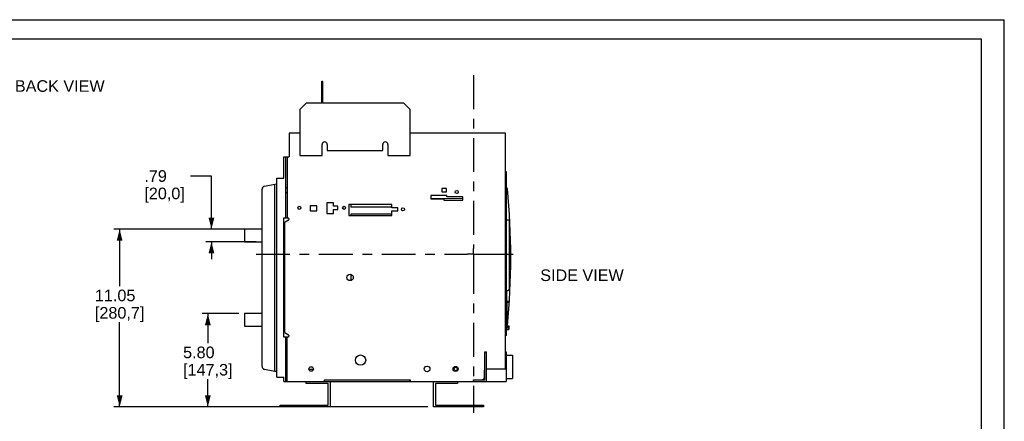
# Model space of a CAD drawing. Extents: x 0 to 17, y 0 to 11.
# Tile 51 of 51: x 6.8 to 17, y 6.8 to 11. Entities that reach past the tile are written whole.
import ezdxf
from ezdxf.enums import TextEntityAlignment as Align

# ---------------------------------------------------------------- set-up
doc = ezdxf.new("R2010")
doc.units = 0
doc.header["$LTSCALE"] = 0.935
doc.linetypes.add('CENTER', pattern=[0.6, 0.375, -0.075, 0.075, -0.075])
doc.layers.get('0').update_dxf_attribs({"linetype": 'CONTINUOUS'})
doc.layers.add('DEFAULT_1', color=7, linetype='CENTER')
doc.styles.add('TEXTSTYLE_0', font='arial.ttf', dxfattribs={"width": 0.8})
doc.dimstyles.new('DIMSTYLE_1', dxfattribs={"dimtxt": 0.12, "dimasz": 0.12, "dimexe": 0.18, "dimexo": 0.0625, "dimgap": 0.09, "dimtad": 0, "dimtih": 1, "dimtoh": 1, "dimdec": 1, "dimlfac": 6, "dimzin": 4, "dimtxsty": 'STANDARD', "dimcen": 0.09, "dimazin": 3, "dimtp": 0.1, "dimtm": 0.1, "dimtfac": 1, "dimtdec": 1, "dimtofl": 0, "dimtmove": 0, "dimatfit": 3, "dimtolj": 1, "dimtzin": 4})

# ---------------------------------------------------------------- blocks, each defined once
blk = doc.blocks.new('*D0')
at = {"color": 2, "linetype": 'CONTINUOUS'}
for p, q in [((9.0723155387, 7.9555692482), (8.6908289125, 7.9555692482)), ((8.7508289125, 7.9555692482), (8.7508289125, 7.6505424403)), ((8.7508289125, 6.9889392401), (8.7508289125, 7.2785424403)), ((11.028043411, 6.9889392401), (8.6908289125, 6.9889392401))]:
    blk.add_line(p, q, dxfattribs=at)
for points in [[(8.7808289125, 7.8355692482), (8.7508289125, 7.9555692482), (8.7208289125, 7.8355692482)], [(8.7208289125, 7.1089392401), (8.7508289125, 6.9889392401), (8.7808289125, 7.1089392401)]]:
    blk.add_solid(points, dxfattribs=at)
at = {"color": 2, "linetype": 'CONTINUOUS', "style": 'TEXTSTYLE_0'}
for s, width, p, p2 in [('5.80', 0.6793680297, (8.4947694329, 7.4945424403), (8.8208660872, 7.4945424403)), ('[', 0.3866171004, (8.4947694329, 7.3145424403), (8.541163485, 7.3145424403)), (']', 0.3866171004, (8.96049434, 7.3145424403), (9.006888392, 7.3145424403)), ('147,3', 0.6988847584, (8.541163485, 7.3145424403), (8.96049434, 7.3145424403))]:
    blk.add_text(s, height=0.12, dxfattribs=dict(at, width=width)).set_placement(p, p2, align=Align.FIT)
blk = doc.blocks.new('*D1')
at = {"color": 2, "linetype": 'CONTINUOUS'}
for p, q in [((9.0723155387, 8.8305692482), (7.777698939, 8.8305692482)), ((7.837698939, 8.8305692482), (7.837698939, 8.2402722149)), ((7.837698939, 6.9889392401), (7.837698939, 7.8682722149)), ((11.028043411, 6.9889392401), (7.777698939, 6.9889392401))]:
    blk.add_line(p, q, dxfattribs=at)
for points in [[(7.867698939, 8.7105692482), (7.837698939, 8.8305692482), (7.807698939, 8.7105692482)], [(7.807698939, 7.1089392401), (7.837698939, 6.9889392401), (7.867698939, 7.1089392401)]]:
    blk.add_solid(points, dxfattribs=at)
at = {"color": 2, "linetype": 'CONTINUOUS', "style": 'TEXTSTYLE_0'}
for s, width, p, p2 in [('11.05', 0.6988847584, (7.5816394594, 8.0842722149), (8.0009703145, 8.0842722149)), ('[', 0.3866171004, (7.5816394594, 7.9042722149), (7.6280335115, 7.9042722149)), ('280,7', 0.6988847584, (7.6280335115, 7.9042722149), (8.0473643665, 7.9042722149)), (']', 0.3866171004, (8.0473643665, 7.9042722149), (8.0937584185, 7.9042722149))]:
    blk.add_text(s, height=0.12, dxfattribs=dict(at, width=width)).set_placement(p, p2, align=Align.FIT)
blk = doc.blocks.new('*D2')
at = {"color": 2, "linetype": 'CONTINUOUS'}
for p, q in [((8.7888759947, 9.3808023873), (8.5726099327, 9.3808023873)), ((8.788875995, 8.8305692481), (8.7888759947, 9.3808023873)), ((9.2527617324, 8.8305692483), (8.728875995, 8.830569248)), ((9.2527617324, 8.6993356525), (8.728875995, 8.6993356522)), ((8.788875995, 8.6993356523), (8.7888759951, 8.5193356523))]:
    blk.add_line(p, q, dxfattribs=at)
for points in [[(8.7588759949, 8.950569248), (8.788875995, 8.8305692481), (8.8188759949, 8.9505692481)], [(8.8188759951, 8.5793356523), (8.788875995, 8.6993356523), (8.7588759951, 8.5793356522)]]:
    blk.add_solid(points, dxfattribs=at)
at = {"color": 2, "linetype": 'CONTINUOUS', "style": 'TEXTSTYLE_0'}
for s, width, p, p2 in [('.79', 0.6468401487, (8.0937251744, 9.3208023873), (8.3265876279, 9.3208023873)), ('[', 0.3866171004, (8.0937251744, 9.1408023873), (8.1401192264, 9.1408023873)), ('20,0', 0.6793680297, (8.1401192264, 9.1408023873), (8.4662158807, 9.1408023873)), (']', 0.3866171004, (8.4662158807, 9.1408023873), (8.5126099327, 9.1408023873))]:
    blk.add_text(s, height=0.12, dxfattribs=dict(at, width=width)).set_placement(p, p2, align=Align.FIT)

msp = doc.modelspace()

# ---------------------------------------------------------------- linework, layer by layer
at = {"color": 7, "linetype": 'CONTINUOUS'}
for p, q in [((0, 11), (17, 11)), ((17, 0), (17, 11)), ((9.9324659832, 10.1352646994), (9.9324659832, 10.364923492)), ((9.9324659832, 10.364923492), (9.940339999, 10.364923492)), ((9.940339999, 10.364923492), (9.940339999, 10.1352646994)), ((9.7028071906, 10.0696479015), (9.7684239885, 10.1352646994)), ((9.9324659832, 10.1352646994), (9.7684239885, 10.1352646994)), ((10.7822691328, 10.1352646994), (9.940339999, 10.1352646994)), ((10.7822691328, 10.1352646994), (10.8478859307, 10.0696479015)), ((9.7028071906, 10.0696479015), (9.7028071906, 9.5946479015)), ((10.8478859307, 9.5946479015), (10.8478859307, 10.0696479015)), ((9.5945394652, 9.8235849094), (9.5945394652, 9.5804090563)), ((9.7028071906, 9.8235849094), (9.5945394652, 9.8235849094)), ((11.8356811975, 9.8235849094), (10.8478859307, 9.8235849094)), ((11.8356811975, 7.3826400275), (11.8356811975, 9.8235849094)), ((9.9343852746, 9.5946479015), (9.9343852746, 9.7065245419)), ((9.9881910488, 9.7065245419), (9.9881910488, 9.645763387)), ((10.5625020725, 9.645763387), (10.5625020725, 9.7065245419)), ((10.6163078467, 9.7065245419), (10.6163078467, 9.5946479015)), ((9.7028071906, 9.5946479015), (9.9343852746, 9.5946479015)), ((9.9881910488, 9.645763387), (10.5625020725, 9.645763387)), ((10.6163078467, 9.5946479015), (10.8478859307, 9.5946479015)), ((9.5394869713, 9.357640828), (9.5394869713, 9.5804090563)), ((9.5394869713, 9.5804090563), (9.5945394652, 9.5804090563)), ((9.5591720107, 8.947075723), (9.5591720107, 9.5804090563)), ((9.5722953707, 9.5804090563), (9.5722953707, 8.947075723)), ((11.8426365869, 9.4237837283), (11.8356811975, 9.423905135)), ((11.8426365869, 7.7299517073), (11.8426365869, 9.4237837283)), ((9.3392544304, 9.2764957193), (9.4443283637, 9.2982410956)), ((9.4443283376, 9.2982410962), (9.4640276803, 9.2985849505)), ((9.4443283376, 7.3566715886), (9.4443283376, 9.2982410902)), ((9.4640276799, 7.2972733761), (9.4640276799, 9.357640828)), ((9.4640276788, 9.357640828), (9.5394869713, 9.357640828)), ((9.3130947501, 7.4105433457), (9.3130947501, 9.2443679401)), ((9.5591720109, 9.2620363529), (9.5722953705, 9.2620363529)), ((9.5591720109, 9.2095429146), (9.5722953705, 9.2095429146)), ((11.0616536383, 9.1792292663), (11.0616536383, 9.1437292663)), ((11.2269869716, 9.1792292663), (11.0616536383, 9.1792292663)), ((11.223820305, 9.2502292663), (11.1759869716, 9.2502292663)), ((11.1759869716, 9.2502292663), (11.1759869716, 9.217395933)), ((11.1759869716, 9.217395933), (11.223820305, 9.217395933)), ((11.223820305, 9.217395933), (11.223820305, 9.2502292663)), ((11.2269869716, 9.1660625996), (11.2269869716, 9.1792292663)), ((11.8426365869, 9.255345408), (11.8484189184, 9.255345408)), ((9.9819869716, 9.1017292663), (9.9819869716, 8.9920625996)), ((10.0516536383, 9.1017292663), (9.9819869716, 9.1017292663)), ((10.0516536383, 9.068395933), (10.0516536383, 9.1017292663)), ((10.2114869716, 9.0865625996), (10.2114869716, 8.9710625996)), ((10.6569869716, 9.0865625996), (10.2114869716, 9.0865625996)), ((10.2324003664, 9.0865625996), (10.2324003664, 9.0594792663)), ((10.6569869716, 9.0519792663), (10.6569869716, 9.0865625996)), ((11.0616536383, 9.1497824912), (11.3916536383, 9.1509753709)), ((11.0616536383, 9.1437292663), (11.1941536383, 9.1437292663)), ((11.1941536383, 9.1437292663), (11.1941536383, 9.1307292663)), ((11.1941536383, 9.1307292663), (11.3916536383, 9.1307292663)), ((11.3916536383, 9.1660625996), (11.2269869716, 9.1660625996)), ((11.3916536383, 9.1307292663), (11.3916536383, 9.1660625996)), ((9.8126536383, 9.0730625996), (9.8126536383, 9.0205625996)), ((9.8794869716, 9.0730625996), (9.8126536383, 9.0730625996)), ((9.8126536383, 9.0205625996), (9.8794869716, 9.0205625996)), ((9.8794869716, 9.0205625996), (9.8794869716, 9.0730625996)), ((9.9819869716, 8.9920625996), (10.0516536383, 8.9920625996)), ((10.096820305, 9.068395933), (10.0516536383, 9.068395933)), ((10.0516536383, 8.9920625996), (10.0516536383, 9.0357292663)), ((10.0516536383, 9.0357292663), (10.096820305, 9.0357292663)), ((10.096820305, 9.0357292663), (10.096820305, 9.068395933)), ((10.6569869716, 9.0594792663), (10.2324003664, 9.0594792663)), ((10.2324003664, 8.9866446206), (10.2324003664, 8.9710625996)), ((10.6569869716, 8.9866446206), (10.2324003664, 8.9866446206)), ((10.7193229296, 9.0519792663), (10.6569869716, 9.0519792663)), ((10.6569869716, 8.9710625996), (10.6569869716, 9.0188125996)), ((10.6569869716, 9.0188125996), (10.7193229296, 9.0188125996)), ((10.7193229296, 9.0188125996), (10.7193229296, 9.0519792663)), ((9.5394869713, 7.7134799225), (9.5394869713, 8.947075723)), ((9.5394869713, 8.947075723), (9.5790926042, 8.947075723)), ((9.5453268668, 8.8917273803), (9.5453268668, 7.7688282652)), ((9.585654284, 8.9225872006), (9.5518885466, 8.903092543)), ((10.2114869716, 8.9710625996), (10.6569869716, 8.9710625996)), ((11.870523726, 8.9252909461), (11.8426365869, 8.9252909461)), ((11.870523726, 8.9252909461), (11.870523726, 8.2002253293)), ((9.1323155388, 8.8305692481), (9.1323155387, 8.6993356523)), ((9.3127617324, 8.8305692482), (9.1323155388, 8.8305692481)), ((9.1323155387, 8.6993356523), (9.3127617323, 8.6993356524)), ((10.2324003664, 8.3619796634), (10.2324003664, 8.2983135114)), ((11.8606812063, 8.1903828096), (11.8442770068, 8.1903828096)), ((11.8442770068, 8.1903828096), (11.8442770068, 8.0739129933)), ((11.870523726, 8.2002253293), (11.8606812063, 8.2002253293)), ((11.8606812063, 8.2002253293), (11.8606812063, 8.1903828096)), ((11.8442770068, 8.0848053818), (11.870523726, 8.0848053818)), ((11.8442770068, 8.0739129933), (11.870523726, 8.0739129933)), ((11.8508386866, 7.8288342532), (11.8508386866, 8.0739129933)), ((11.870523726, 8.0848053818), (11.870523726, 8.0739129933)), ((9.1323155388, 7.9555692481), (9.1323155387, 7.8243356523)), ((9.3127617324, 7.9555692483), (9.1323155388, 7.9555692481)), ((9.1323155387, 7.8243356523), (9.3127617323, 7.8243356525)), ((9.5518885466, 7.7574631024), (9.585654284, 7.7379684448)), ((11.8426365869, 7.8288342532), (11.8692113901, 7.8288342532)), ((11.8426365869, 7.7917607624), (11.8692113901, 7.7917607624)), ((11.84367351, 7.789466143), (11.8426365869, 7.789466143)), ((11.8692113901, 7.8288342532), (11.8692113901, 7.7917607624)), ((9.5790926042, 7.7134799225), (9.5394869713, 7.7134799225)), ((9.5591720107, 7.2546872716), (9.5591720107, 7.7134799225)), ((9.5722953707, 7.2546872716), (9.5722953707, 7.7134799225)), ((11.8426365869, 7.7299517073), (11.8356811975, 7.7298303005)), ((11.6190070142, 7.5598053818), (11.6386920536, 7.5598053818)), ((11.6190070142, 7.271091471), (11.6190070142, 7.5598053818)), ((11.6386920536, 7.2514064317), (11.6386920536, 7.5598053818)), ((11.8356811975, 7.5598053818), (11.8421041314, 7.5598053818)), ((11.8421041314, 7.5598053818), (11.8421041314, 7.2514064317)), ((11.8421041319, 7.5269969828), (11.9077209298, 7.5269969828)), ((11.9077209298, 7.5269969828), (11.9077209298, 7.2842148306)), ((9.4443283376, 7.3566715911), (9.3392544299, 7.3784158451)), ((9.4640276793, 7.3563277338), (9.4443283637, 7.3566715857)), ((9.8436352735, 7.3782018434), (9.7987348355, 7.3774686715)), ((9.8407917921, 7.3781554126), (9.8407917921, 7.3708191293)), ((11.6156605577, 7.2973381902), (11.6156605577, 7.3695166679)), ((11.6386920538, 7.3826400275), (11.8356811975, 7.3826400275)), ((9.4640276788, 7.2972733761), (9.5394869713, 7.2972733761)), ((9.5394869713, 7.2546872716), (9.5394869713, 7.297273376)), ((9.5394869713, 7.2546872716), (9.9582458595, 7.2546872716)), ((9.7161198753, 7.2514064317), (9.7161198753, 7.2546872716)), ((9.7161198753, 7.2514064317), (11.8421041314, 7.2514064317)), ((9.7691457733, 7.2317213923), (9.7691457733, 7.2514064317)), ((9.9582458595, 7.271091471), (10.8453849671, 7.271091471)), ((9.9582458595, 7.2546872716), (9.9582458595, 7.271091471)), ((9.9595581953, 7.2514064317), (9.9595581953, 7.271091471)), ((10.0184896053, 7.2514064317), (10.0184896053, 6.9889392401)), ((10.844072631, 7.2514064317), (10.844072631, 7.271091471)), ((10.8453849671, 7.271091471), (10.8453849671, 7.2546872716)), ((10.8453849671, 7.2546872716), (11.5008967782, 7.2546872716)), ((11.088043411, 6.9889392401), (11.088043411, 7.2514064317)), ((11.3373872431, 7.2514064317), (11.3373872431, 7.2317213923)), ((11.5008967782, 7.271091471), (11.6190070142, 7.271091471)), ((11.5008967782, 7.2546872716), (11.5008967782, 7.271091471)), ((11.5068022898, 7.2514064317), (11.5068022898, 7.271091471)), ((11.8421041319, 7.2842148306), (11.9077209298, 7.2842148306)), ((9.9988045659, 7.2317213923), (9.7691457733, 7.2317213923)), ((9.9988045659, 7.0086242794), (9.9988045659, 7.2317213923)), ((11.3373872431, 7.2317213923), (11.1077284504, 7.2317213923)), ((11.1077284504, 7.2317213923), (11.1077284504, 7.0086242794)), ((9.5001169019, 7.0086242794), (9.9988045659, 7.0086242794)), ((9.5001169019, 6.9889392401), (9.5001169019, 7.0086242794)), ((10.0184896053, 6.9889392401), (9.5001169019, 6.9889392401)), ((11.6064161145, 6.9889392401), (11.088043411, 6.9889392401)), ((11.1077284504, 7.0086242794), (11.6064161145, 7.0086242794)), ((11.6064161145, 7.0086242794), (11.6064161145, 6.9889392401))]:
    msp.add_line(p, q, dxfattribs=at)
for centre, radius in [((11.328820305, 9.2150625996), 0.0160833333), ((9.698320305, 9.0520625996), 0.0160833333), ((10.1624869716, 9.0520625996), 0.0160833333), ((10.7714869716, 9.035395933), 0.0160833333), ((10.2244607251, 8.3301465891), 0.032808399), ((11.8577284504, 7.8114458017), 0.0073818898), ((10.3333114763, 7.474509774), 0.0530675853), ((9.8211067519, 7.3826400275), 0.0229658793), ((11.0218941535, 7.3826400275), 0.0295275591), ((11.317169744, 7.3826400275), 0.0262467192), ((11.3171697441, 7.3826400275), 0.0180446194)]:
    msp.add_circle(centre, radius, dxfattribs=at)
for centre, radius, start, end in [((9.9612881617, 9.7065245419), 0.0269028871, 0, 180), ((10.5894049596, 9.7065245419), 0.0269028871, 0, 180), ((9.3459031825, 9.2443544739), 0.032808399, 101.68745681, 179.9765957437), ((11.8484189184, 9.2487837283), 0.0065616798, 5.4750661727, 90), ((4.5198019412, 8.546336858), 7.3687664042, 354.4204578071, 5.4750661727), ((9.5584502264, 8.8917273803), 0.0131233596, 120.0000000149, 179.9999999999), ((9.5790926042, 8.9339523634), 0.0131233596, 300.0000000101, 89.9999999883), ((9.5584502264, 7.7688282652), 0.0131233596, 180, 239.9999999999), ((11.84367351, 7.7960278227), 0.0065616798, 270, 319.319847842), ((9.5790926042, 7.7266032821), 0.0131233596, 270.0000000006, 59.9999999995), ((9.3459031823, 7.4105298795), 0.032808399, 179.9765956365, 258.3030567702), ((11.6287839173, 7.3695166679), 0.0131233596, 138.1590989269, 180.0000000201), ((11.5894138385, 7.2973381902), 0.0262467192, 269.999999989, 360)]:
    msp.add_arc(centre, radius, start, end, dxfattribs=at)
at = {"color": 4, "linetype": 'CONTINUOUS'}
msp.add_open_spline([(0.2175, 10.8), (0.2175006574, 10.8000004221), (0.2175042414, 10.7999998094), (0.2175090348, 10.8000001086), (0.2175185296, 10.7999999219), (0.2175315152, 10.8000000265), (0.2175473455, 10.7999999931), (0.2175683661, 10.800000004), (0.2175946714, 10.7999999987), (0.2176367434, 10.8000000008), (0.217689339, 10.7999999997), (0.2177524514, 10.8000000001), (0.2178155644, 10.8), (0.2178997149, 10.8), (0.218004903, 10.8), (0.2181311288, 10.8), (0.2182994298, 10.8), (0.2185098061, 10.8), (0.2187622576, 10.8), (0.2190147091, 10.8), (0.2192671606, 10.8), (0.2196037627, 10.8), (0.2200245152, 10.8), (0.2205294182, 10.8), (0.2210343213, 10.8), (0.2217075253, 10.8), (0.2225490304, 10.8), (0.2235588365, 10.8), (0.2245686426, 10.8), (0.2255784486, 10.8), (0.2265882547, 10.8), (0.2279346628, 10.8), (0.229617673, 10.8), (0.2316372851, 10.8), (0.2336568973, 10.8), (0.2356765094, 10.8), (0.2376961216, 10.8), (0.2397157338, 10.8), (0.24240855, 10.8), (0.2457745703, 10.8), (0.2498137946, 10.8), (0.2538530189, 10.8), (0.2578922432, 10.8), (0.2619314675, 10.8), (0.2673171, 10.8), (0.2740491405, 10.8), (0.2821275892, 10.8), (0.2902060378, 10.8), (0.2982844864, 10.8), (0.3063629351, 10.8), (0.3144413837, 10.8), (0.3225198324, 10.8), (0.3332910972, 10.8), (0.3467551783, 10.8), (0.3629120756, 10.8), (0.3790689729, 10.8), (0.3952258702, 10.8), (0.4113827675, 10.8), (0.4275396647, 10.8), (0.4490821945, 10.8), (0.4760103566, 10.8), (0.5083241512, 10.8), (0.5406379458, 10.8), (0.5729517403, 10.8), (0.6052655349, 10.8), (0.6375793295, 10.8), (0.6698931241, 10.8), (0.7022069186, 10.8), (0.7452919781, 10.8), (0.7991483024, 10.8), (0.8637758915, 10.8), (0.9284034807, 10.8), (0.9930310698, 10.8), (1.057658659, 10.8), (1.1222862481, 10.8), (1.1869138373, 10.8), (1.2730839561, 10.8), (1.3807966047, 10.8), (1.510051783, 10.8), (1.6393069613, 10.8), (1.7685621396, 10.8), (1.8978173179, 10.8), (2.0270724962, 10.8), (2.1563276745, 10.8), (2.2855828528, 10.8), (2.4148380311, 10.8), (2.5871782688, 10.8), (2.802603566, 10.8), (3.0611139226, 10.8), (3.3196242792, 10.8), (3.5781346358, 10.8), (3.8366449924, 10.8), (4.095155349, 10.8), (4.3536657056, 10.8), (4.6121760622, 10.8), (4.9568565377, 10.8), (5.387707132, 10.8), (5.9047278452, 10.8), (6.4217485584, 10.8), (6.9387692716, 10.8), (7.4557899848, 10.8), (7.972810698, 10.8), (8.4898314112, 10.8), (9.0068521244, 10.8), (9.5238728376, 10.8), (10.0408935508, 10.8), (10.557914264, 10.8), (11.0749349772, 10.8), (11.5919556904, 10.8), (12.0228062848, 10.8), (12.3674867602, 10.8), (12.6259971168, 10.8), (12.8845074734, 10.8), (13.14301783, 10.8), (13.4015281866, 10.8), (13.6600385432, 10.8), (13.9185488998, 10.8), (14.1770592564, 10.8), (14.3924845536, 10.8), (14.5648247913, 10.8), (14.6940799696, 10.8), (14.8233351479, 10.8), (14.9525903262, 10.8), (15.0818455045, 10.8), (15.2111006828, 10.8), (15.3403558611, 10.8), (15.4696110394, 10.8), (15.5988662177, 10.8), (15.7065788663, 10.8), (15.7927489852, 10.8), (15.8573765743, 10.8), (15.9220041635, 10.8), (15.9866317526, 10.8), (16.0512593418, 10.8), (16.1158869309, 10.8), (16.1805145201, 10.8), (16.2343708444, 10.8), (16.2774559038, 10.8), (16.3097696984, 10.8), (16.342083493, 10.8), (16.3743972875, 10.8), (16.4067110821, 10.8), (16.4390248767, 10.8), (16.4713386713, 10.8), (16.5036524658, 10.8), (16.530580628, 10.8), (16.5521231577, 10.8), (16.568280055, 10.8), (16.5844369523, 10.8), (16.6005938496, 10.8), (16.6167507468, 10.8), (16.6329076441, 10.8), (16.6463717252, 10.8), (16.6571429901, 10.8), (16.6652214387, 10.8), (16.6732998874, 10.8), (16.681378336, 10.8), (16.6894567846, 10.8), (16.6975352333, 10.8), (16.7056136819, 10.8), (16.7123457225, 10.8), (16.7177313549, 10.8), (16.7217705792, 10.8), (16.7258098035, 10.8), (16.7298490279, 10.8), (16.7338882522, 10.8), (16.7372542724, 10.8), (16.7399470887, 10.8), (16.7419667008, 10.8), (16.743986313, 10.8), (16.7460059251, 10.8), (16.7480255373, 10.8), (16.7500451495, 10.8), (16.7517281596, 10.8), (16.7530745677, 10.8), (16.7540843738, 10.8), (16.7550941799, 10.8), (16.7561039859, 10.8), (16.757113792, 10.8), (16.7579552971, 10.8), (16.7586285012, 10.8), (16.7591334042, 10.8), (16.7596383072, 10.8), (16.7600590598, 10.8), (16.7603956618, 10.8), (16.7606481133, 10.8), (16.7609005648, 10.8), (16.7611530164, 10.8), (16.7613633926, 10.8), (16.7615316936, 10.8), (16.7616579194, 10.8), (16.7617631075, 10.8), (16.761847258, 10.8), (16.761910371, 10.8000000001), (16.7619734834, 10.7999999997), (16.7620260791, 10.8000000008), (16.762068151, 10.7999999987), (16.7620944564, 10.800000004), (16.762115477, 10.7999999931), (16.7621313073, 10.8000000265), (16.7621442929, 10.7999999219), (16.7621537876, 10.8000001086), (16.7621585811, 10.7999998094), (16.762163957, 10.8000007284), (16.7621625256, 10.7999972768), (16.7621629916, 10.7999941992), (16.7621627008, 10.799988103), (16.7621628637, 10.7999797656), (16.7621628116, 10.7999696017), (16.7621628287, 10.7999561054), (16.7621628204, 10.7999392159), (16.7621628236, 10.7999122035), (16.762162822, 10.7998784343), (16.7621628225, 10.7998379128), (16.7621628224, 10.7997973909), (16.7621628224, 10.7997433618), (16.7621628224, 10.7996758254), (16.7621628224, 10.7995947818), (16.7621628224, 10.7994867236), (16.7621628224, 10.7993516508), (16.7621628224, 10.7991895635), (16.7621628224, 10.7990274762), (16.7621628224, 10.7988653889), (16.7621628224, 10.7986492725), (16.7621628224, 10.798379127), (16.7621628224, 10.7980549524), (16.7621628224, 10.7977307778), (16.7621628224, 10.797298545), (16.7621628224, 10.796758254), (16.7621628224, 10.7961099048), (16.7621628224, 10.7954615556), (16.7621628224, 10.7948132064), (16.7621628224, 10.7941648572), (16.7621628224, 10.7933003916), (16.7621628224, 10.7922198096), (16.7621628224, 10.7909231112), (16.7621628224, 10.7896264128), (16.7621628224, 10.7883297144), (16.7621628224, 10.787033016), (16.7621628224, 10.7857363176), (16.7621628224, 10.7840073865), (16.7621628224, 10.7818462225), (16.7621628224, 10.7792528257), (16.7621628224, 10.7766594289), (16.7621628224, 10.7740660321), (16.7621628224, 10.7714726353), (16.7621628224, 10.7680147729), (16.7621628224, 10.7636924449), (16.7621628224, 10.7585056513), (16.7621628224, 10.7533188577), (16.7621628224, 10.7481320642), (16.7621628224, 10.7429452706), (16.7621628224, 10.737758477), (16.7621628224, 10.7325716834), (16.7621628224, 10.7256559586), (16.7621628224, 10.7170113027), (16.7621628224, 10.7066377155), (16.7621628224, 10.6962641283), (16.7621628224, 10.6858905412), (16.7621628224, 10.675516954), (16.7621628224, 10.6651433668), (16.7621628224, 10.6513119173), (16.7621628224, 10.6340226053), (16.7621628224, 10.613275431), (16.7621628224, 10.5925282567), (16.7621628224, 10.5717810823), (16.7621628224, 10.551033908), (16.7621628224, 10.5302867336), (16.7621628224, 10.5095395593), (16.7621628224, 10.488792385), (16.7621628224, 10.4611294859), (16.7621628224, 10.426550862), (16.7621628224, 10.3850565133), (16.7621628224, 10.3435621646), (16.7621628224, 10.302067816), (16.7621628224, 10.2605734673), (16.7621628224, 10.2190791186), (16.7621628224, 10.17758477), (16.7621628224, 10.1222589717), (16.7621628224, 10.0531017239), (16.7621628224, 9.9701130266), (16.7621628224, 9.8871243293), (16.7621628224, 9.8041356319), (16.7621628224, 9.7211469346), (16.7621628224, 9.6381582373), (16.7621628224, 9.5551695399), (16.7621628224, 9.4721808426), (16.7621628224, 9.3891921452), (16.7621628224, 9.2785405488), (16.7621628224, 9.1402260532), (16.7621628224, 8.9742486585), (16.7621628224, 8.8082712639), (16.7621628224, 8.6422938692), (16.7621628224, 8.4763164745), (16.7621628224, 8.3103390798), (16.7621628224, 8.1443616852), (16.7621628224, 7.9783842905), (16.7621628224, 7.7570810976), (16.7621628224, 7.4804521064), (16.7621628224, 7.1484973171), (16.7621628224, 6.8165425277), (16.7621628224, 6.4845877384), (16.7621628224, 6.152632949), (16.7621628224, 5.8206781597), (16.7621628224, 5.4887233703), (16.7621628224, 5.156768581), (16.7621628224, 4.8248137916), (16.7621628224, 4.4928590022), (16.7621628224, 4.1609042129), (16.7621628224, 3.8289494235), (16.7621628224, 3.4969946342), (16.7621628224, 3.220365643), (16.7621628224, 2.9990624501), (16.7621628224, 2.8330850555), (16.7621628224, 2.6671076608), (16.7621628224, 2.5011302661), (16.7621628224, 2.3351528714), (16.7621628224, 2.1691754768), (16.7621628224, 2.0031980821), (16.7621628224, 1.8372206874), (16.7621628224, 1.6989061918), (16.7621628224, 1.5882545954), (16.7621628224, 1.505265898), (16.7621628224, 1.4222772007), (16.7621628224, 1.3392885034), (16.7621628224, 1.256299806), (16.7621628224, 1.1733111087), (16.7621628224, 1.0903224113), (16.7621628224, 1.007333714), (16.7621628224, 0.9243450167), (16.7621628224, 0.8551877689), (16.7621628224, 0.7998619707), (16.7621628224, 0.758367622), (16.7621628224, 0.7168732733), (16.7621628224, 0.6753789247), (16.7621628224, 0.633884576), (16.7621628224, 0.5923902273), (16.7621628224, 0.5508958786), (16.7621628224, 0.5163172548), (16.7621628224, 0.4886543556), (16.7621628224, 0.4679071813), (16.7621628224, 0.447160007), (16.7621628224, 0.4264128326), (16.7621628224, 0.4056656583), (16.7621628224, 0.384918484), (16.7621628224, 0.3641713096), (16.7621628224, 0.3434241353), (16.7621628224, 0.3261348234), (16.7621628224, 0.3123033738), (16.7621628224, 0.3019297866), (16.7621628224, 0.2915561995), (16.7621628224, 0.2811826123), (16.7621628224, 0.2708090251), (16.7621628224, 0.260435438), (16.7621628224, 0.251790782), (16.7621628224, 0.2448750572), (16.7621628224, 0.2396882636), (16.7621628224, 0.23450147), (16.7621628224, 0.2293146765), (16.7621628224, 0.2241278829), (16.7621628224, 0.2189410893), (16.7621628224, 0.2137542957), (16.7621628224, 0.2094319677), (16.7621628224, 0.2059741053), (16.7621628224, 0.2033807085), (16.7621628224, 0.2007873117), (16.7621628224, 0.198193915), (16.7621628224, 0.1956005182), (16.7621628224, 0.1934393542), (16.7621628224, 0.191710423), (16.7621628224, 0.1904137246), (16.7621628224, 0.1891170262), (16.7621628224, 0.1878203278), (16.7621628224, 0.1865236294), (16.7621628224, 0.185226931), (16.7621628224, 0.184146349), (16.7621628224, 0.1832818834), (16.7621628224, 0.1826335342), (16.7621628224, 0.181985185), (16.7621628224, 0.1813368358), (16.7621628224, 0.1806884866), (16.7621628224, 0.1801481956), (16.7621628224, 0.1797159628), (16.7621628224, 0.1793917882), (16.7621628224, 0.1790676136), (16.7621628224, 0.1787974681), (16.7621628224, 0.1785813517), (16.7621628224, 0.1784192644), (16.7621628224, 0.1782571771), (16.7621628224, 0.1780950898), (16.7621628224, 0.1779600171), (16.7621628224, 0.1778519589), (16.7621628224, 0.1777709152), (16.7621628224, 0.1777033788), (16.7621628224, 0.1776493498), (16.7621628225, 0.1776088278), (16.762162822, 0.1775683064), (16.7621628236, 0.1775345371), (16.7621628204, 0.1775075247), (16.7621628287, 0.1774906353), (16.7621628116, 0.1774771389), (16.7621628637, 0.177466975), (16.7621627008, 0.1774586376), (16.7621629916, 0.1774525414), (16.7621625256, 0.1774494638), (16.762163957, 0.1774460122), (16.7621585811, 0.1774469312), (16.7621537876, 0.177446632), (16.7621442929, 0.1774468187), (16.7621313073, 0.1774467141), (16.762115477, 0.1774467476), (16.7620944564, 0.1774467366), (16.762068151, 0.1774467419), (16.7620260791, 0.1774467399), (16.7619734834, 0.1774467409), (16.761910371, 0.1774467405), (16.761847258, 0.1774467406), (16.7617631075, 0.1774467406), (16.7616579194, 0.1774467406), (16.7615316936, 0.1774467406), (16.7613633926, 0.1774467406), (16.7611530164, 0.1774467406), (16.7609005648, 0.1774467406), (16.7606481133, 0.1774467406), (16.7603956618, 0.1774467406), (16.7600590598, 0.1774467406), (16.7596383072, 0.1774467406), (16.7591334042, 0.1774467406), (16.7586285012, 0.1774467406), (16.7579552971, 0.1774467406), (16.757113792, 0.1774467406), (16.7561039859, 0.1774467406), (16.7550941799, 0.1774467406), (16.7540843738, 0.1774467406), (16.7530745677, 0.1774467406), (16.7517281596, 0.1774467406), (16.7500451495, 0.1774467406), (16.7480255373, 0.1774467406), (16.7460059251, 0.1774467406), (16.743986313, 0.1774467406), (16.7419667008, 0.1774467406), (16.7399470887, 0.1774467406), (16.7372542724, 0.1774467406), (16.7338882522, 0.1774467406), (16.7298490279, 0.1774467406), (16.7258098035, 0.1774467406), (16.7217705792, 0.1774467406), (16.7177313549, 0.1774467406), (16.7123457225, 0.1774467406), (16.7056136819, 0.1774467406), (16.6975352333, 0.1774467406), (16.6894567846, 0.1774467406), (16.681378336, 0.1774467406), (16.6732998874, 0.1774467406), (16.6652214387, 0.1774467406), (16.6571429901, 0.1774467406), (16.6463717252, 0.1774467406), (16.6329076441, 0.1774467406), (16.6167507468, 0.1774467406), (16.6005938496, 0.1774467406), (16.5844369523, 0.1774467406), (16.568280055, 0.1774467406), (16.5521231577, 0.1774467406), (16.530580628, 0.1774467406), (16.5036524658, 0.1774467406), (16.4713386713, 0.1774467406), (16.4390248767, 0.1774467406), (16.4067110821, 0.1774467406), (16.3743972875, 0.1774467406), (16.342083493, 0.1774467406), (16.3097696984, 0.1774467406), (16.2774559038, 0.1774467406), (16.2343708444, 0.1774467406), (16.1805145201, 0.1774467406), (16.1158869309, 0.1774467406), (16.0512593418, 0.1774467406), (15.9866317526, 0.1774467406), (15.9220041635, 0.1774467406), (15.8573765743, 0.1774467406), (15.7927489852, 0.1774467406), (15.7065788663, 0.1774467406), (15.5988662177, 0.1774467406), (15.4696110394, 0.1774467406), (15.3403558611, 0.1774467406), (15.2111006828, 0.1774467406), (15.0818455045, 0.1774467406), (14.9525903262, 0.1774467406), (14.8233351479, 0.1774467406), (14.6940799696, 0.1774467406), (14.5648247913, 0.1774467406), (14.3924845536, 0.1774467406), (14.1770592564, 0.1774467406), (13.9185488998, 0.1774467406), (13.6600385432, 0.1774467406), (13.4015281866, 0.1774467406), (13.14301783, 0.1774467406), (12.8845074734, 0.1774467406), (12.6259971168, 0.1774467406), (12.3674867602, 0.1774467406), (12.0228062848, 0.1774467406), (11.5919556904, 0.1774467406), (11.0749349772, 0.1774467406), (10.557914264, 0.1774467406), (10.0408935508, 0.1774467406), (9.5238728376, 0.1774467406), (9.0068521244, 0.1774467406), (8.4898314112, 0.1774467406), (7.972810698, 0.1774467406), (7.4557899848, 0.1774467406), (6.9387692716, 0.1774467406), (6.4217485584, 0.1774467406), (5.9047278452, 0.1774467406), (5.387707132, 0.1774467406), (4.9568565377, 0.1774467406), (4.6121760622, 0.1774467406), (4.3536657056, 0.1774467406), (4.095155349, 0.1774467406), (3.8366449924, 0.1774467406), (3.5781346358, 0.1774467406), (3.3196242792, 0.1774467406), (3.0611139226, 0.1774467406), (2.802603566, 0.1774467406), (2.5871782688, 0.1774467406), (2.4148380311, 0.1774467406), (2.2855828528, 0.1774467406), (2.1563276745, 0.1774467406), (2.0270724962, 0.1774467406), (1.8978173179, 0.1774467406), (1.7685621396, 0.1774467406), (1.6393069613, 0.1774467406), (1.510051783, 0.1774467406), (1.3807966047, 0.1774467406), (1.2730839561, 0.1774467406), (1.1869138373, 0.1774467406), (1.1222862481, 0.1774467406), (1.057658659, 0.1774467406), (0.9930310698, 0.1774467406), (0.9284034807, 0.1774467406), (0.8637758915, 0.1774467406), (0.7991483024, 0.1774467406), (0.7452919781, 0.1774467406), (0.7022069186, 0.1774467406), (0.6698931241, 0.1774467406), (0.6375793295, 0.1774467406), (0.6052655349, 0.1774467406), (0.5729517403, 0.1774467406), (0.5406379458, 0.1774467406), (0.5083241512, 0.1774467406), (0.4760103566, 0.1774467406), (0.4490821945, 0.1774467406), (0.4275396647, 0.1774467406), (0.4113827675, 0.1774467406), (0.3952258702, 0.1774467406), (0.3790689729, 0.1774467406), (0.3629120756, 0.1774467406), (0.3467551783, 0.1774467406), (0.3332910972, 0.1774467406), (0.3225198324, 0.1774467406), (0.3144413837, 0.1774467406), (0.3063629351, 0.1774467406), (0.2982844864, 0.1774467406), (0.2902060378, 0.1774467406), (0.2821275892, 0.1774467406), (0.2740491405, 0.1774467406), (0.2673171, 0.1774467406), (0.2619314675, 0.1774467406), (0.2578922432, 0.1774467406), (0.2538530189, 0.1774467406), (0.2498137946, 0.1774467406), (0.2457745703, 0.1774467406), (0.24240855, 0.1774467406), (0.2397157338, 0.1774467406), (0.2376961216, 0.1774467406), (0.2356765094, 0.1774467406), (0.2336568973, 0.1774467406), (0.2316372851, 0.1774467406), (0.229617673, 0.1774467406), (0.2279346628, 0.1774467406), (0.2265882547, 0.1774467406), (0.2255784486, 0.1774467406), (0.2245686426, 0.1774467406), (0.2235588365, 0.1774467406), (0.2225490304, 0.1774467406), (0.2217075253, 0.1774467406), (0.2210343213, 0.1774467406), (0.2205294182, 0.1774467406), (0.2200245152, 0.1774467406), (0.2196037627, 0.1774467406), (0.2192671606, 0.1774467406), (0.2190147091, 0.1774467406), (0.2187622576, 0.1774467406), (0.2185098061, 0.1774467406), (0.2182994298, 0.1774467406), (0.2181311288, 0.1774467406), (0.218004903, 0.1774467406), (0.2178997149, 0.1774467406), (0.2178155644, 0.1774467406), (0.2177524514, 0.1774467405), (0.217689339, 0.1774467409), (0.2176367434, 0.1774467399), (0.2175946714, 0.1774467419), (0.2175683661, 0.1774467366), (0.2175473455, 0.1774467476), (0.2175315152, 0.1774467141), (0.2175185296, 0.1774468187), (0.2175090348, 0.177446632), (0.2175042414, 0.1774469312), (0.2174988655, 0.1774460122), (0.2175002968, 0.1774494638), (0.2174998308, 0.1774525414), (0.2175001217, 0.1774586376), (0.2174999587, 0.177466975), (0.2175000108, 0.1774771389), (0.2174999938, 0.1774906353), (0.2175000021, 0.1775075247), (0.2174999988, 0.1775345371), (0.2175000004, 0.1775683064), (0.2174999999, 0.1776088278), (0.2175, 0.1776493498), (0.2175, 0.1777033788), (0.2175, 0.1777709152), (0.2175, 0.1778519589), (0.2175, 0.1779600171), (0.2175, 0.1780950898), (0.2175, 0.1782571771), (0.2175, 0.1784192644), (0.2175, 0.1785813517), (0.2175, 0.1787974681), (0.2175, 0.1790676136), (0.2175, 0.1793917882), (0.2175, 0.1797159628), (0.2175, 0.1801481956), (0.2175, 0.1806884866), (0.2175, 0.1813368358), (0.2175, 0.181985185), (0.2175, 0.1826335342), (0.2175, 0.1832818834), (0.2175, 0.184146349), (0.2175, 0.185226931), (0.2175, 0.1865236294), (0.2175, 0.1878203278), (0.2175, 0.1891170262), (0.2175, 0.1904137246), (0.2175, 0.191710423), (0.2175, 0.1934393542), (0.2175, 0.1956005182), (0.2175, 0.198193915), (0.2175, 0.2007873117), (0.2175, 0.2033807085), (0.2175, 0.2059741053), (0.2175, 0.2094319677), (0.2175, 0.2137542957), (0.2175, 0.2189410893), (0.2175, 0.2241278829), (0.2175, 0.2293146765), (0.2175, 0.23450147), (0.2175, 0.2396882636), (0.2175, 0.2448750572), (0.2175, 0.251790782), (0.2175, 0.260435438), (0.2175, 0.2708090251), (0.2175, 0.2811826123), (0.2175, 0.2915561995), (0.2175, 0.3019297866), (0.2175, 0.3123033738), (0.2175, 0.3261348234), (0.2175, 0.3434241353), (0.2175, 0.3641713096), (0.2175, 0.384918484), (0.2175, 0.4056656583), (0.2175, 0.4264128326), (0.2175, 0.447160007), (0.2175, 0.4679071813), (0.2175, 0.4886543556), (0.2175, 0.5163172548), (0.2175, 0.5508958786), (0.2175, 0.5923902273), (0.2175, 0.633884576), (0.2175, 0.6753789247), (0.2175, 0.7168732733), (0.2175, 0.758367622), (0.2175, 0.7998619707), (0.2175, 0.8551877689), (0.2175, 0.9243450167), (0.2175, 1.007333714), (0.2175, 1.0903224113), (0.2175, 1.1733111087), (0.2175, 1.256299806), (0.2175, 1.3392885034), (0.2175, 1.4222772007), (0.2175, 1.505265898), (0.2175, 1.5882545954), (0.2175, 1.6989061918), (0.2175, 1.8372206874), (0.2175, 2.0031980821), (0.2175, 2.1691754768), (0.2175, 2.3351528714), (0.2175, 2.5011302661), (0.2175, 2.6671076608), (0.2175, 2.8330850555), (0.2175, 2.9990624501), (0.2175, 3.220365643), (0.2175, 3.4969946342), (0.2175, 3.8289494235), (0.2175, 4.1609042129), (0.2175, 4.4928590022), (0.2175, 4.8248137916), (0.2175, 5.156768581), (0.2175, 5.4887233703), (0.2175, 5.8206781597), (0.2175, 6.152632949), (0.2175, 6.4845877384), (0.2175, 6.8165425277), (0.2175, 7.1484973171), (0.2175, 7.4804521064), (0.2175, 7.7570810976), (0.2175, 7.9783842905), (0.2175, 8.1443616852), (0.2175, 8.3103390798), (0.2175, 8.4763164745), (0.2175, 8.6422938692), (0.2175, 8.8082712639), (0.2175, 8.9742486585), (0.2175, 9.1402260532), (0.2175, 9.2785405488), (0.2175, 9.3891921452), (0.2175, 9.4721808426), (0.2175, 9.5551695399), (0.2175, 9.6381582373), (0.2175, 9.7211469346), (0.2175, 9.8041356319), (0.2175, 9.8871243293), (0.2175, 9.9701130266), (0.2175, 10.0531017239), (0.2175, 10.1222589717), (0.2175, 10.17758477), (0.2175, 10.2190791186), (0.2175, 10.2605734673), (0.2175, 10.302067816), (0.2175, 10.3435621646), (0.2175, 10.3850565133), (0.2175, 10.426550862), (0.2175, 10.4611294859), (0.2175, 10.488792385), (0.2175, 10.5095395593), (0.2175, 10.5302867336), (0.2175, 10.551033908), (0.2175, 10.5717810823), (0.2175, 10.5925282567), (0.2175, 10.613275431), (0.2175, 10.6340226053), (0.2175, 10.6513119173), (0.2175, 10.6651433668), (0.2175, 10.675516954), (0.2175, 10.6858905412), (0.2175, 10.6962641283), (0.2175, 10.7066377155), (0.2175, 10.7170113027), (0.2175, 10.7256559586), (0.2175, 10.7325716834), (0.2175, 10.737758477), (0.2175, 10.7429452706), (0.2175, 10.7481320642), (0.2175, 10.7533188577), (0.2175, 10.7585056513), (0.2175, 10.7636924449), (0.2175, 10.7680147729), (0.2175, 10.7714726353), (0.2175, 10.7740660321), (0.2175, 10.7766594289), (0.2175, 10.7792528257), (0.2175, 10.7818462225), (0.2175, 10.7840073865), (0.2175, 10.7857363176), (0.2175, 10.787033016), (0.2175, 10.7883297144), (0.2175, 10.7896264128), (0.2175, 10.7909231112), (0.2175, 10.7922198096), (0.2175, 10.7933003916), (0.2175, 10.7941648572), (0.2175, 10.7948132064), (0.2175, 10.7954615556), (0.2175, 10.7961099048), (0.2175, 10.796758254), (0.2175, 10.797298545), (0.2175, 10.7977307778), (0.2175, 10.7980549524), (0.2175, 10.798379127), (0.2175, 10.7986492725), (0.2175, 10.7988653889), (0.2175, 10.7990274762), (0.2175, 10.7991895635), (0.2175, 10.7993516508), (0.2175, 10.7994867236), (0.2175, 10.7995947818), (0.2175, 10.7996758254), (0.2175, 10.7997433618), (0.2175, 10.7997973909), (0.2174999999, 10.7998379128), (0.2175000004, 10.7998784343), (0.2174999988, 10.7999122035), (0.2175000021, 10.7999392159), (0.2174999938, 10.7999561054), (0.2175000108, 10.7999696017), (0.2174999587, 10.7999797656), (0.2175001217, 10.799988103), (0.2174998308, 10.7999941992), (0.2175002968, 10.7999972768), (0.2174993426, 10.7999995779), (0.2175, 10.8)], degree=3, knots=[0, 0, 0, 0, 5.96e-08, 1.192e-07, 2.384e-07, 4.768e-07, 7.153e-07, 9.537e-07, 1.4305e-06, 1.9073e-06, 2.861e-06, 3.8147e-06, 4.7684e-06, 5.722e-06, 7.6294e-06, 9.5367e-06, 1.14441e-05, 1.52588e-05, 1.90735e-05, 2.28882e-05, 2.67029e-05, 3.05176e-05, 3.8147e-05, 4.57764e-05, 5.34058e-05, 6.10352e-05, 7.62939e-05, 9.15527e-05, 0.0001068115, 0.0001220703, 0.0001373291, 0.0001525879, 0.0001831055, 0.000213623, 0.0002441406, 0.0002746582, 0.0003051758, 0.0003356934, 0.0003662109, 0.0004272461, 0.0004882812, 0.0005493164, 0.0006103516, 0.0006713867, 0.0007324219, 0.0008544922, 0.0009765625, 0.0010986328, 0.0012207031, 0.0013427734, 0.0014648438, 0.0015869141, 0.0017089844, 0.001953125, 0.0021972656, 0.0024414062, 0.0026855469, 0.0029296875, 0.0031738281, 0.0034179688, 0.00390625, 0.0043945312, 0.0048828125, 0.0053710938, 0.005859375, 0.0063476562, 0.0068359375, 0.0073242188, 0.0078125, 0.0087890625, 0.009765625, 0.0107421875, 0.01171875, 0.0126953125, 0.013671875, 0.0146484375, 0.015625, 0.017578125, 0.01953125, 0.021484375, 0.0234375, 0.025390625, 0.02734375, 0.029296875, 0.03125, 0.033203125, 0.03515625, 0.0390625, 0.04296875, 0.046875, 0.05078125, 0.0546875, 0.05859375, 0.0625, 0.06640625, 0.0703125, 0.078125, 0.0859375, 0.09375, 0.1015625, 0.109375, 0.1171875, 0.125, 0.1328125, 0.140625, 0.1484375, 0.15625, 0.1640625, 0.171875, 0.1796875, 0.18359375, 0.1875, 0.19140625, 0.1953125, 0.19921875, 0.203125, 0.20703125, 0.2109375, 0.21484375, 0.216796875, 0.21875, 0.220703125, 0.22265625, 0.224609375, 0.2265625, 0.228515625, 0.23046875, 0.232421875, 0.234375, 0.2353515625, 0.236328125, 0.2373046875, 0.23828125, 0.2392578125, 0.240234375, 0.2412109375, 0.2421875, 0.2426757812, 0.2431640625, 0.2436523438, 0.244140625, 0.2446289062, 0.2451171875, 0.2456054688, 0.24609375, 0.2465820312, 0.2468261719, 0.2470703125, 0.2473144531, 0.2475585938, 0.2478027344, 0.248046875, 0.2482910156, 0.2484130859, 0.2485351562, 0.2486572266, 0.2487792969, 0.2489013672, 0.2490234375, 0.2491455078, 0.2492675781, 0.2493286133, 0.2493896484, 0.2494506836, 0.2495117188, 0.2495727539, 0.2496337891, 0.2496643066, 0.2496948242, 0.2497253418, 0.2497558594, 0.249786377, 0.2498168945, 0.2498474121, 0.2498626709, 0.2498779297, 0.2498931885, 0.2499084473, 0.2499237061, 0.2499389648, 0.2499465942, 0.2499542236, 0.249961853, 0.2499694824, 0.2499732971, 0.2499771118, 0.2499809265, 0.2499847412, 0.2499885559, 0.2499904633, 0.2499923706, 0.249994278, 0.2499952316, 0.2499961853, 0.249997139, 0.2499980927, 0.2499985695, 0.2499990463, 0.2499992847, 0.2499995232, 0.2499997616, 0.2499998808, 0.2499999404, 0.25, 0.2500000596, 0.2500001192, 0.2500002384, 0.2500004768, 0.2500007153, 0.2500009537, 0.2500014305, 0.2500019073, 0.250002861, 0.2500038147, 0.2500047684, 0.250005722, 0.2500076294, 0.2500095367, 0.2500114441, 0.2500152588, 0.2500190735, 0.2500228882, 0.2500267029, 0.2500305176, 0.250038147, 0.2500457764, 0.2500534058, 0.2500610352, 0.2500762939, 0.2500915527, 0.2501068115, 0.2501220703, 0.2501373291, 0.2501525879, 0.2501831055, 0.250213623, 0.2502441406, 0.2502746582, 0.2503051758, 0.2503356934, 0.2503662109, 0.2504272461, 0.2504882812, 0.2505493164, 0.2506103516, 0.2506713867, 0.2507324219, 0.2508544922, 0.2509765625, 0.2510986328, 0.2512207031, 0.2513427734, 0.2514648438, 0.2515869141, 0.2517089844, 0.251953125, 0.2521972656, 0.2524414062, 0.2526855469, 0.2529296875, 0.2531738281, 0.2534179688, 0.25390625, 0.2543945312, 0.2548828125, 0.2553710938, 0.255859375, 0.2563476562, 0.2568359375, 0.2573242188, 0.2578125, 0.2587890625, 0.259765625, 0.2607421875, 0.26171875, 0.2626953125, 0.263671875, 0.2646484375, 0.265625, 0.267578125, 0.26953125, 0.271484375, 0.2734375, 0.275390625, 0.27734375, 0.279296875, 0.28125, 0.283203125, 0.28515625, 0.2890625, 0.29296875, 0.296875, 0.30078125, 0.3046875, 0.30859375, 0.3125, 0.31640625, 0.3203125, 0.328125, 0.3359375, 0.34375, 0.3515625, 0.359375, 0.3671875, 0.375, 0.3828125, 0.390625, 0.3984375, 0.40625, 0.4140625, 0.421875, 0.4296875, 0.43359375, 0.4375, 0.44140625, 0.4453125, 0.44921875, 0.453125, 0.45703125, 0.4609375, 0.46484375, 0.466796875, 0.46875, 0.470703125, 0.47265625, 0.474609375, 0.4765625, 0.478515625, 0.48046875, 0.482421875, 0.484375, 0.4853515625, 0.486328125, 0.4873046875, 0.48828125, 0.4892578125, 0.490234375, 0.4912109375, 0.4921875, 0.4926757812, 0.4931640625, 0.4936523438, 0.494140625, 0.4946289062, 0.4951171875, 0.4956054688, 0.49609375, 0.4965820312, 0.4968261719, 0.4970703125, 0.4973144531, 0.4975585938, 0.4978027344, 0.498046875, 0.4982910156, 0.4984130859, 0.4985351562, 0.4986572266, 0.4987792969, 0.4989013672, 0.4990234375, 0.4991455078, 0.4992675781, 0.4993286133, 0.4993896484, 0.4994506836, 0.4995117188, 0.4995727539, 0.4996337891, 0.4996643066, 0.4996948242, 0.4997253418, 0.4997558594, 0.499786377, 0.4998168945, 0.4998474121, 0.4998626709, 0.4998779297, 0.4998931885, 0.4999084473, 0.4999237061, 0.4999389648, 0.4999465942, 0.4999542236, 0.499961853, 0.4999694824, 0.4999732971, 0.4999771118, 0.4999809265, 0.4999847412, 0.4999885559, 0.4999904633, 0.4999923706, 0.499994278, 0.4999952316, 0.4999961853, 0.499997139, 0.4999980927, 0.4999985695, 0.4999990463, 0.4999992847, 0.4999995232, 0.4999997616, 0.4999998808, 0.4999999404, 0.5, 0.5000000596, 0.5000001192, 0.5000002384, 0.5000004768, 0.5000007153, 0.5000009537, 0.5000014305, 0.5000019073, 0.500002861, 0.5000038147, 0.5000047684, 0.500005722, 0.5000076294, 0.5000095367, 0.5000114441, 0.5000152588, 0.5000190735, 0.5000228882, 0.5000267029, 0.5000305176, 0.500038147, 0.5000457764, 0.5000534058, 0.5000610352, 0.5000762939, 0.5000915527, 0.5001068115, 0.5001220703, 0.5001373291, 0.5001525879, 0.5001831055, 0.500213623, 0.5002441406, 0.5002746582, 0.5003051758, 0.5003356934, 0.5003662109, 0.5004272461, 0.5004882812, 0.5005493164, 0.5006103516, 0.5006713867, 0.5007324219, 0.5008544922, 0.5009765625, 0.5010986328, 0.5012207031, 0.5013427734, 0.5014648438, 0.5015869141, 0.5017089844, 0.501953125, 0.5021972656, 0.5024414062, 0.5026855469, 0.5029296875, 0.5031738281, 0.5034179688, 0.50390625, 0.5043945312, 0.5048828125, 0.5053710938, 0.505859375, 0.5063476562, 0.5068359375, 0.5073242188, 0.5078125, 0.5087890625, 0.509765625, 0.5107421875, 0.51171875, 0.5126953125, 0.513671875, 0.5146484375, 0.515625, 0.517578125, 0.51953125, 0.521484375, 0.5234375, 0.525390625, 0.52734375, 0.529296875, 0.53125, 0.533203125, 0.53515625, 0.5390625, 0.54296875, 0.546875, 0.55078125, 0.5546875, 0.55859375, 0.5625, 0.56640625, 0.5703125, 0.578125, 0.5859375, 0.59375, 0.6015625, 0.609375, 0.6171875, 0.625, 0.6328125, 0.640625, 0.6484375, 0.65625, 0.6640625, 0.671875, 0.6796875, 0.68359375, 0.6875, 0.69140625, 0.6953125, 0.69921875, 0.703125, 0.70703125, 0.7109375, 0.71484375, 0.716796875, 0.71875, 0.720703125, 0.72265625, 0.724609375, 0.7265625, 0.728515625, 0.73046875, 0.732421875, 0.734375, 0.7353515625, 0.736328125, 0.7373046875, 0.73828125, 0.7392578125, 0.740234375, 0.7412109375, 0.7421875, 0.7426757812, 0.7431640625, 0.7436523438, 0.744140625, 0.7446289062, 0.7451171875, 0.7456054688, 0.74609375, 0.7465820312, 0.7468261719, 0.7470703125, 0.7473144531, 0.7475585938, 0.7478027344, 0.748046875, 0.7482910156, 0.7484130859, 0.7485351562, 0.7486572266, 0.7487792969, 0.7489013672, 0.7490234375, 0.7491455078, 0.7492675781, 0.7493286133, 0.7493896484, 0.7494506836, 0.7495117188, 0.7495727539, 0.7496337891, 0.7496643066, 0.7496948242, 0.7497253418, 0.7497558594, 0.749786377, 0.7498168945, 0.7498474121, 0.7498626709, 0.7498779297, 0.7498931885, 0.7499084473, 0.7499237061, 0.7499389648, 0.7499465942, 0.7499542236, 0.749961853, 0.7499694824, 0.7499732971, 0.7499771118, 0.7499809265, 0.7499847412, 0.7499885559, 0.7499904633, 0.7499923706, 0.749994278, 0.7499952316, 0.7499961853, 0.749997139, 0.7499980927, 0.7499985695, 0.7499990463, 0.7499992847, 0.7499995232, 0.7499997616, 0.7499998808, 0.7499999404, 0.75, 0.7500000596, 0.7500001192, 0.7500002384, 0.7500004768, 0.7500007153, 0.7500009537, 0.7500014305, 0.7500019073, 0.750002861, 0.7500038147, 0.7500047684, 0.750005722, 0.7500076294, 0.7500095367, 0.7500114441, 0.7500152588, 0.7500190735, 0.7500228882, 0.7500267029, 0.7500305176, 0.750038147, 0.7500457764, 0.7500534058, 0.7500610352, 0.7500762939, 0.7500915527, 0.7501068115, 0.7501220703, 0.7501373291, 0.7501525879, 0.7501831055, 0.750213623, 0.7502441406, 0.7502746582, 0.7503051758, 0.7503356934, 0.7503662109, 0.7504272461, 0.7504882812, 0.7505493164, 0.7506103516, 0.7506713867, 0.7507324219, 0.7508544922, 0.7509765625, 0.7510986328, 0.7512207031, 0.7513427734, 0.7514648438, 0.7515869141, 0.7517089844, 0.751953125, 0.7521972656, 0.7524414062, 0.7526855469, 0.7529296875, 0.7531738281, 0.7534179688, 0.75390625, 0.7543945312, 0.7548828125, 0.7553710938, 0.755859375, 0.7563476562, 0.7568359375, 0.7573242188, 0.7578125, 0.7587890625, 0.759765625, 0.7607421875, 0.76171875, 0.7626953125, 0.763671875, 0.7646484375, 0.765625, 0.767578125, 0.76953125, 0.771484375, 0.7734375, 0.775390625, 0.77734375, 0.779296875, 0.78125, 0.783203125, 0.78515625, 0.7890625, 0.79296875, 0.796875, 0.80078125, 0.8046875, 0.80859375, 0.8125, 0.81640625, 0.8203125, 0.828125, 0.8359375, 0.84375, 0.8515625, 0.859375, 0.8671875, 0.875, 0.8828125, 0.890625, 0.8984375, 0.90625, 0.9140625, 0.921875, 0.9296875, 0.93359375, 0.9375, 0.94140625, 0.9453125, 0.94921875, 0.953125, 0.95703125, 0.9609375, 0.96484375, 0.966796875, 0.96875, 0.970703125, 0.97265625, 0.974609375, 0.9765625, 0.978515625, 0.98046875, 0.982421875, 0.984375, 0.9853515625, 0.986328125, 0.9873046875, 0.98828125, 0.9892578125, 0.990234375, 0.9912109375, 0.9921875, 0.9926757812, 0.9931640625, 0.9936523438, 0.994140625, 0.9946289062, 0.9951171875, 0.9956054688, 0.99609375, 0.9965820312, 0.9968261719, 0.9970703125, 0.9973144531, 0.9975585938, 0.9978027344, 0.998046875, 0.9982910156, 0.9984130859, 0.9985351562, 0.9986572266, 0.9987792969, 0.9989013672, 0.9990234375, 0.9991455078, 0.9992675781, 0.9993286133, 0.9993896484, 0.9994506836, 0.9995117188, 0.9995727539, 0.9996337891, 0.9996643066, 0.9996948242, 0.9997253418, 0.9997558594, 0.999786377, 0.9998168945, 0.9998474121, 0.9998626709, 0.9998779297, 0.9998931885, 0.9999084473, 0.9999237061, 0.9999389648, 0.9999465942, 0.9999542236, 0.999961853, 0.9999694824, 0.9999732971, 0.9999771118, 0.9999809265, 0.9999847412, 0.9999885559, 0.9999904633, 0.9999923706, 0.999994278, 0.9999952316, 0.9999961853, 0.999997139, 0.9999980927, 0.9999985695, 0.9999990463, 0.9999992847, 0.9999995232, 0.9999997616, 0.9999998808, 0.9999999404, 1, 1, 1, 1], dxfattribs=at)
at = {"layer": 'DEFAULT_1', "color": 2, "linetype": 'CENTER'}
for p, q in [((11.5014292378, 10.424923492), (11.5014292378, 8.6303047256)), ((9.2510642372, 8.5703040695), (11.4414285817, 8.5703040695)), ((11.5014292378, 8.5703040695), (11.4414285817, 8.5703040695)), ((11.5014292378, 8.5703040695), (11.5014292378, 8.6303047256)), ((11.5014292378, 8.5703040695), (11.561429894, 8.5703040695)), ((11.5014292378, 8.5703040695), (11.5014292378, 8.5103034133)), ((11.561429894, 8.5703040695), (11.9677209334, 8.5703040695)), ((11.5014292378, 8.5103034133), (11.5014292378, 6.9289392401))]:
    msp.add_line(p, q, dxfattribs=at)

# ---------------------------------------------------------------- texts
at = {"color": 2, "linetype": 'CONTINUOUS', "style": 'TEXTSTYLE_0'}
for s, width, p, p2 in [('BACK VIEW', 0.8603882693, (6.7533570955, 10.2529559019), (7.6825764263, 10.2529559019)), ('SIDE VIEW', 0.8000826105, (12.1940898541, 8.2935311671), (13.0581790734, 8.2935311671))]:
    msp.add_text(s, height=0.12, dxfattribs=dict(at, width=width)).set_placement(p, p2, align=Align.FIT)

# ---------------------------------------------------------------- dimensions: what is measured, and where the dimension line sits
at = {"color": 2, "linetype": 'CONTINUOUS'}
for base, p1, p2, picture, middle in [((8.788875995, 8.8305692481), (9.2527617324, 8.6993356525), (9.2527617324, 8.8305692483), '*D2', (8.3031675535, 9.2908023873)), ((7.837698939, 8.8305692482), (11.028043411, 6.9889392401), (9.0723155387, 8.8305692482), '*D1', (7.837698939, 8.0542722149)), ((8.7508289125, 7.9555692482), (11.028043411, 6.9889392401), (9.0723155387, 7.9555692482), '*D0', (8.7508289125, 7.4645424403))]:
    dim = msp.add_linear_dim(base=base, p1=p1, p2=p2, angle=90, dimstyle='DIMSTYLE_1', dxfattribs=at)
    dim.commit()
    dim.dimension.update_dxf_attribs({"geometry": picture, "text_midpoint": middle, "dimtype": 160})

doc.saveas('drawing.dxf')
